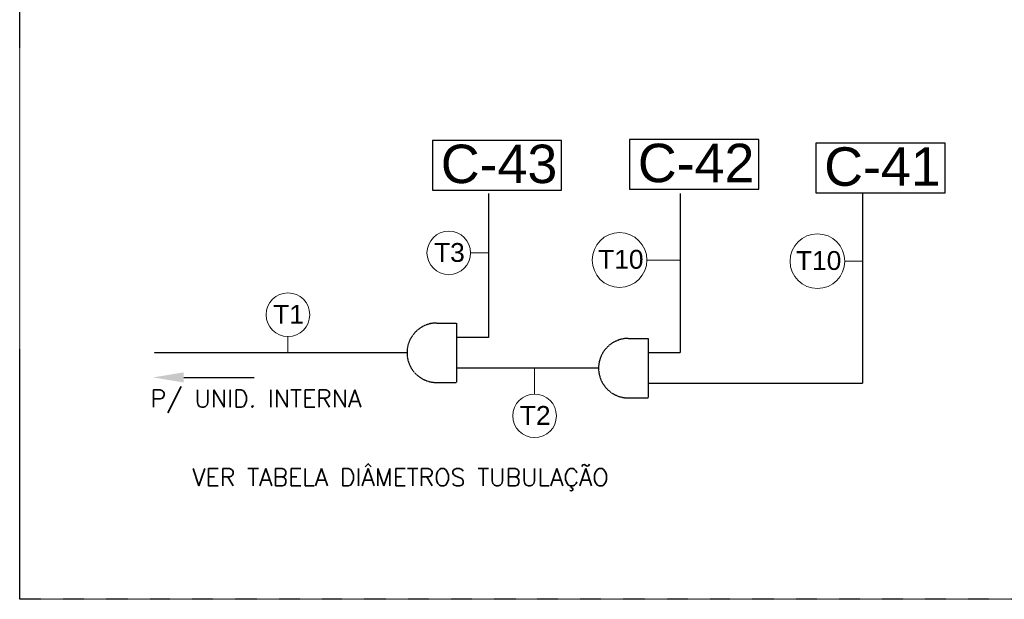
# Model space of a CAD drawing. Extents: x -90708 to 277869, y -117 to 207445.
# Tile 111 of 233: x -81837 to -79279, y 126418 to 127925. Entities that reach past the tile are written whole.
import ezdxf
from ezdxf import colors
from ezdxf.entities.mleader import LeaderData, LeaderLine
from ezdxf.math import Vec2, Vec3

# ---------------------------------------------------------------- set-up
doc = ezdxf.new("R2010")
doc.units = 0
doc.header["$MEASUREMENT"] = 0
doc.linetypes.add('DASHDOT', pattern=[1, 0.5, -0.25, 0, -0.25])
doc.linetypes.add('DASHED', pattern=[0.75, 0.5, -0.25])
for name, color, linetype in [('00-TEXTOS', 7, 'CONTINUOUS'), ('01-HLS2128_DESENHO COTADO', 7, 'CONTINUOUS'), ('01-HLS2129_DESENHO COTADO', 7, 'CONTINUOUS'), ('ARQ-GRELHAS', 30, 'CONTINUOUS'), ('ARQ-TEXTO4', 4, 'CONTINUOUS'), ('TEXTO - CAP BTU', 30, 'CONTINUOUS')]:
    doc.layers.add(name, color=color, linetype=linetype)
doc.styles.add('ARIAL', font='arial.ttf')
doc.styles.get("Standard").update_dxf_attribs({"font": 'ROMANS.shx'})

msp = doc.modelspace()

# ---------------------------------------------------------------- linework, layer by layer
at = {"layer": '01-HLS2129_DESENHO COTADO', "linetype": 'DASHED', "ltscale": 2}
for p, q in [((-80618.747, 127473.241), (-80618.747, 127099.429)), ((-80121.045, 127473.241), (-80121.045, 127059.429)), ((-79647.045, 127473.241), (-79647.045, 126979.429)), ((-80753.415, 127136.762), (-80701.87, 127136.762)), ((-80701.87, 127136.762), (-80701.87, 126982.096)), ((-80618.747, 127099.429), (-80701.87, 127099.429)), ((-80255.714, 127096.762), (-80204.168, 127096.762)), ((-80204.168, 127096.762), (-80204.168, 126942.096)), ((-80830.748, 127059.429), (-81488.13, 127059.429)), ((-80121.045, 127059.429), (-80204.168, 127059.429)), ((-80333.047, 127019.429), (-80701.87, 127019.429)), ((-80753.415, 126982.096), (-80701.87, 126982.096)), ((-79647.045, 126979.429), (-80204.168, 126979.429)), ((-80255.714, 126942.096), (-80204.168, 126942.096))]:
    msp.add_line(p, q, dxfattribs=at)
for centre in [(-80753.415, 127059.429), (-80255.714, 127019.429)]:
    msp.add_arc(centre, 77.333, 90, 270, dxfattribs=at)
at = {"layer": 'ARQ-GRELHAS', "linetype": 'DASHDOT', "ltscale": 0.05}
msp.add_lwpolyline([(-74204.173, 126418.457), (-81837.173, 126418.457), (-81837.173, 130419.457), (-74204.173, 130419.457)], close=True, dxfattribs=at)
at = {"layer": 'ARQ-TEXTO4', "lineweight": 13}
for p, q in [((-80665.423, 127319.175), (-80618.747, 127319.175)), ((-80207.179, 127300.62), (-80121.045, 127300.62)), ((-79693.202, 127297.527), (-79647.045, 127297.527)), ((-81140.148, 127101.626), (-81140.148, 127059.429)), ((-80499.224, 126952.209), (-80499.224, 127019.429))]:
    msp.add_line(p, q, dxfattribs=at)
for centre, radius in [((-80722.154, 127319.175), 56.731), ((-80278.295, 127300.62), 71.115), ((-79764.318, 127297.527), 71.115), ((-81140.148, 127158.356), 56.731), ((-80499.224, 126895.479), 56.731)]:
    msp.add_circle(centre, radius, dxfattribs=at)
at = {"layer": 'TEXTO - CAP BTU'}
for points in [[(-80764.383, 127482.468), (-80428.979, 127482.468), (-80428.979, 127611.321), (-80764.383, 127611.321)], [(-80252.301, 127484.845), (-79916.896, 127484.845), (-79916.896, 127613.698), (-80252.301, 127613.698)], [(-79768.133, 127475.472), (-79432.729, 127475.472), (-79432.729, 127604.325), (-79768.133, 127604.325)]]:
    msp.add_lwpolyline(points, close=True, dxfattribs=at)

# ---------------------------------------------------------------- texts
at = {"layer": '00-TEXTOS', "color": 7, "char_height": 45, "attachment_point": 9}
for s, insert in [('P/ UNID. INTERNA', (-80949.16, 126902.936)), ('VER TABELA DIÂMETROS TUBULAÇÃO', (-80306.706, 126700.359))]:
    msp.add_mtext(s, dxfattribs=dict(at, insert=insert))
at = {"layer": 'TEXTO - CAP BTU', "style": 'ARIAL'}
for s, height, p in [('C-43', 100, (-80742.964, 127500.57)), ('C-42', 100, (-80230.882, 127502.947)), ('C-41', 100, (-79746.714, 127493.574)), ('T3', 49, (-80760.494, 127295.715)), ('T10', 49, (-80334.027, 127277.914)), ('T10', 49, (-79820.05, 127274.822)), ('T1', 49, (-81178.488, 127134.895)), ('T2', 49, (-80537.564, 126872.018))]:
    msp.add_text(s, height=height, dxfattribs=at).set_placement(p)

# ---------------------------------------------------------------- leaders
at = {"layer": '01-HLS2128_DESENHO COTADO'}
ml = msp.add_multileader_mtext('Standard', dxfattribs=at)
ml.set_content('', color=256)
ml.set_leader_properties()
ml.build(insert=Vec2(0, 0))
ml.multileader.update_dxf_attribs({"text_right_attachment_type": 6, "dogleg_length": 0.36, "arrow_head_size": 80})
ctx = ml.context
ctx.base_point, ctx.char_height, ctx.arrow_head_size, ctx.landing_gap_size, ctx.plane_origin = Vec3(-81228.22, 126995.392), 80, 80, 40, Vec3(-81490.918, 126995.392)
ctx.right_attachment = 6
notes = []
notes.append((ctx, [(0, (1, 1, 0), (-81235.42, 126995.392), (1, 0), 7.2, [(0, [(-81490.918, 126995.392)], 0, [])])]))
ctx.mtext.insert, ctx.mtext.flow_direction = Vec3(-81188.22, 127035.392), 5
for ctx, leaders in notes:
    for number, flags, end, landing, length, lines in leaders:
        leader = LeaderData()
        leader.index, (leader.has_last_leader_line, leader.has_dogleg_vector, leader.attachment_direction) = number, flags
        leader.last_leader_point, leader.dogleg_vector, leader.dogleg_length = Vec3(end), Vec3(landing), length
        for number, points, colour, breaks in lines:
            line = LeaderLine()
            line.index, line.vertices, line.color, line.breaks = number, Vec3.list(points), colors.encode_raw_color(colour), breaks
            leader.lines.append(line)
        ctx.leaders.append(leader)

doc.saveas('drawing.dxf')
